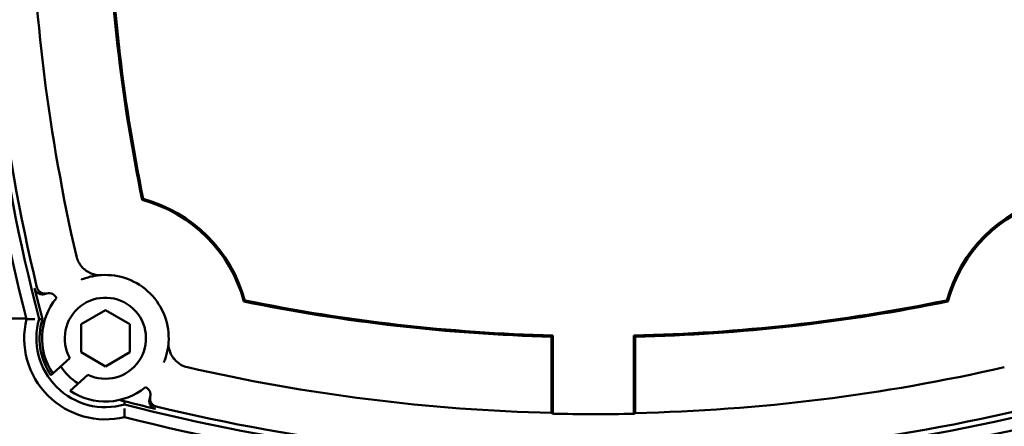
# Model space of a CAD drawing. Header units: millimetres. Extents: x 0 to 1680, y 0 to 1188.
# Tile 25 of 30: x 1209 to 1331, y 752 to 803. Entities that reach past the tile are written whole.
import ezdxf

# ---------------------------------------------------------------- set-up
doc = ezdxf.new("R2010")
doc.units = ezdxf.units.MM
doc.header["$LTSCALE"] = 4
doc.layers.add('Видимый контур (ГОСТ)', color=7, linetype='Continuous', lineweight=50)
doc.layers.add('Размер (ГОСТ)', color=7, linetype='Continuous', lineweight=25)
doc.styles.add('Обычный текст (ГОСТ)', font='GOST Common Italic.ttf')
doc.dimstyles.new('Обычный (ГОСТ)', dxfattribs={"dimscale": 4, "dimtxt": 3.5, "dimasz": 3.5, "dimexe": 1, "dimexo": 0, "dimgap": 0.5, "dimtad": 1, "dimtxsty": 'Обычный текст (ГОСТ)', "dimblk": 'Filled-1', "dimcen": 0.09, "dimdle": 15, "dimclrd": 256, "dimclre": 256, "dimclrt": 256, "dimazin": 2, "dimtfac": 0.714286, "dimtdec": 3, "dimtmove": 0, "dimatfit": 3, "dimfxl": 1, "dimtolj": 1, "dimlwd": 25, "dimlwe": 25, "dimarcsym": 0})

# ---------------------------------------------------------------- blocks, each defined once
blk = doc.blocks.new('Filled-1')
at = {"color": 0}
for p, q in [((0, 0), (-1, 0.1429)), ((-1, 0.1429), (-1, -0.1429)), ((-1, 0), (0, 0)), ((-1, -0.1429), (0, 0))]:
    blk.add_line(p, q, dxfattribs=at)
at = {"color": 0, "flags": 128}
blk.add_lwpolyline([(-1, -0.1429), (0, 0), (-1, 0.1429), (-1, -0.1429)], dxfattribs=at)
at = {"color": 0}
blk.add_solid([(-1, -0.1429), (0, 0), (-1, 0.1429), (-1, -0.1429)], dxfattribs=at)
blk = doc.blocks.new('*D13')
at = {"layer": 'Defpoints', "color": 0, "linetype": 'Continuous', "transparency": 16777216}
for p in [(1221.99, 1001.44), (1217.93, 731.44), (1447.12, 731.44)]:
    blk.add_point(p, dxfattribs=at)
at = {"layer": 'Размер (ГОСТ)', "linetype": 'Continuous', "lineweight": 25, "transparency": 16777216}
for p, q in [((1221.99, 1001.44), (1451.12, 1001.44)), ((1447.12, 987.44), (1447.12, 745.44)), ((1217.93, 731.44), (1451.12, 731.44))]:
    blk.add_line(p, q, dxfattribs=at)
at = {"layer": 'Размер (ГОСТ)', "linetype": 'Continuous', "lineweight": 25, "transparency": 16777216, "xscale": 14, "yscale": 14, "zscale": 14}
for p, rotation in [((1447.12, 1001.44), 90), ((1447.12, 731.44), 270)]:
    blk.add_blockref('Filled-1', p, dxfattribs=dict(at, rotation=rotation))
at = {"layer": 'Размер (ГОСТ)', "linetype": 'Continuous', "lineweight": 25, "transparency": 16777216, "insert": (1430.94, 851.57), "char_height": 14, "attachment_point": 1, "rotation": 90, "style": 'Обычный текст (ГОСТ)'}
blk.add_mtext('\\A1;270', dxfattribs=at)

msp = doc.modelspace()

# ---------------------------------------------------------------- linework, layer by layer
at = {"layer": 'Видимый контур (ГОСТ)'}
for p, q in [((1216.88, 764.995), (1219.88, 766.727)), ((1219.88, 766.727), (1222.88, 764.995)), ((1210.15, 765.69), (1176.123, 765.69)), ((1216.88, 761.531), (1216.88, 764.995)), ((1222.88, 764.995), (1222.88, 761.531)), ((1274.833, 763.46), (1274.833, 754.72)), ((1274.99, 763.613), (1274.99, 753.959)), ((1284.99, 753.945), (1284.99, 763.598)), ((1285.148, 754.706), (1285.148, 763.444)), ((1213.408, 758.906), (1215.52, 760.815)), ((1219.88, 759.799), (1216.88, 761.531)), ((1222.88, 761.531), (1219.88, 759.799)), ((1213.18, 758.699), (1213.154, 758.676)), ((1213.408, 758.906), (1213.18, 758.699)), ((1217.716, 758.756), (1215.535, 756.784))]:
    msp.add_line(p, q, dxfattribs=at)
for centre, radius, start, end in [((1435.621, 823.692), 232.812, 165.55894, 194.44106), ((1435.621, 823.692), 231.313, 165.4619, 194.5381), ((1435.621, 823.692), 230.614, 166.41796, 193.58204), ((1435.621, 823.692), 225.012, 181.30999, 192.92192), ((1435.621, 823.692), 215.614, 181.37057, 191.606), ((1435.621, 823.692), 215.457, 181.32975, 191.58021), ((1219.88, 763.263), 17.644, 14.89473, 75.10527), ((1219.88, 763.263), 17.802, 15.20837, 74.79163), ((1340.738, 763.263), 17.802, 105.20837, 164.79163), ((1340.738, 763.263), 17.644, 104.89473, 165.10527), ((1219.88, 763.263), 7.802, 356.05023, 93.94977), ((1435.621, 823.692), 230.92, 193.58862, 194.56518), ((1219.88, 763.263), 7.802, 140.69555, 213.955), ((1212.916, 767.83), 1, 21.99796, 104.08834), ((1219.88, 763.263), 5, 244.35456, 209.31692), ((1280.309, 979.005), 215.457, 258.41979, 268.58559), ((1280.309, 979.005), 215.457, 271.24509, 281.58021), ((1280.309, 979.005), 215.614, 258.394, 268.54483), ((1280.309, 979.005), 215.614, 271.28597, 281.606), ((1219.88, 763.263), 10, 166.295, 283.705), ((1219.88, 763.263), 8.5, 163.85219, 286.14781), ((1219.88, 763.263), 8.107, 163.09837, 214.26471), ((1219.88, 763.263), 6.5, 212.30526, 239.04235), ((1280.309, 979.005), 225.012, 257.07808, 268.60894), ((1280.309, 979.005), 225.012, 271.22893, 282.92192), ((1219.88, 763.263), 7.802, 236.15491, 309.30445), ((1224.447, 756.299), 1, 345.91166, 68.00204), ((1280.309, 979.005), 230.92, 255.28146, 256.41138), ((1280.309, 979.005), 231.313, 255.4619, 284.5381), ((1280.309, 979.005), 230.614, 256.41796, 283.58204), ((1280.309, 979.005), 232.812, 255.55894, 284.44106), ((1280.309, 979.005), 225.108, 268.64624, 271.19171)]:
    msp.add_arc(centre, radius, start, end, dxfattribs=at)
for centre, major_axis, ratio, start_param, end_param in [((1972.892, -2376.193), (-760.212, 3144.995), 0.0174578, 0.0001432, 0.002848), ((-1919.576, 1516.276), (3144.995, -760.212), 0.0174578, 6.2803373, 6.2830421), ((1554.329, 979.005), (-411.239, 0), 0.7456588, 0.8235644, 0.8240421), ((1006.797, 979.005), (410.476, 0), 0.7456588, 5.4570649, 5.4575426)]:
    msp.add_ellipse(centre, major_axis=major_axis, ratio=ratio, start_param=start_param, end_param=end_param, dxfattribs=at)
for points in [[(1224.55, 780.441), (1224.505, 780.399), (1224.46, 780.357), (1224.415, 780.315)], [(1237.058, 767.933), (1237.016, 767.888), (1236.973, 767.843), (1236.931, 767.799)], [(1323.559, 767.933), (1323.601, 767.888), (1323.644, 767.843), (1323.686, 767.799)], [(1211.715, 765.627), (1211.849, 765.625), (1211.986, 765.623), (1212.123, 765.62)], [(1222.244, 755.099), (1222.242, 755.221), (1222.24, 755.346), (1222.237, 755.471)]]:
    msp.add_open_spline(points, degree=3, dxfattribs=at)
for points, knots in [([(1217.317, 771.743), (1217.185, 771.854), (1217.057, 771.979), (1216.785, 772.301), (1216.654, 772.499), (1216.437, 772.929), (1216.36, 773.145), (1216.307, 773.374)], [0.09812798, 0.09812798, 0.09812798, 0.09812798, 0.14104817, 0.14104817, 0.19592579, 0.19592579, 0.25275829, 0.25275829, 0.25275829, 0.25275829]), ([(1217.353, 771.805), (1217.352, 771.803), (1217.35, 771.801), (1217.339, 771.781), (1217.328, 771.762), (1217.317, 771.743)], [-0.0006493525, -0.0006493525, -0.0006493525, -0.0006493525, 0, 0, 0.0064482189, 0.0064482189, 0.0064482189, 0.0064482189]), ([(1218.71, 771.085), (1218.707, 771.086), (1218.701, 771.087), (1218.68, 771.091), (1218.662, 771.095), (1218.603, 771.107), (1218.554, 771.118), (1218.406, 771.156), (1218.275, 771.195), (1217.941, 771.331), (1217.731, 771.439), (1217.454, 771.634), (1217.383, 771.688), (1217.317, 771.743)], [0.00001882, 0.00001882, 0.00001882, 0.00001882, 0.00710995, 0.00710995, 0.01885826, 0.01885826, 0.04027376, 0.04027376, 0.08275616, 0.08275616, 0.13813841, 0.13813841, 0.15864681, 0.15864681, 0.15864681, 0.15864681]), ([(1216.901, 770.474), (1217.08, 770.548), (1217.261, 770.615), (1217.657, 770.745), (1217.873, 770.806), (1218.092, 770.857), (1218.32, 770.911), (1218.55, 770.954), (1218.967, 771.014), (1219.154, 771.033), (1219.342, 771.046)], [-10.5109869, -10.5109869, -10.5109869, -10.5109869, -8.2393944, -8.2393944, -5.5673242, -5.5673242, -5.5673242, -2.7836621, -2.7836621, -0.5648749, -0.5648749, -0.5648749, -0.5648749]), ([(1219.342, 771.046), (1219.327, 771.045), (1219.312, 771.044), (1219.28, 771.043), (1219.264, 771.042), (1219.222, 771.04), (1219.198, 771.04), (1219.128, 771.039), (1219.085, 771.04), (1218.91, 771.048), (1218.798, 771.066), (1218.71, 771.085)], [0, 0, 0, 0, 0.00455786, 0.00455786, 0.0103664, 0.0103664, 0.02110275, 0.02110275, 0.04882124, 0.04882124, 0.15780928, 0.15780928, 0.15780928, 0.15780928]), ([(1212.527, 768.752), (1212.486, 768.735), (1212.445, 768.72), (1212.402, 768.709), (1212.359, 768.697), (1212.316, 768.688), (1212.272, 768.682), (1212.231, 768.677), (1212.189, 768.674), (1212.148, 768.673), (1212.112, 768.673), (1212.077, 768.674), (1212.043, 768.678), (1211.998, 768.682), (1211.955, 768.689), (1211.912, 768.699), (1211.869, 768.709), (1211.826, 768.722), (1211.785, 768.738), (1211.779, 768.74), (1211.773, 768.742), (1211.767, 768.745), (1211.725, 768.761), (1211.685, 768.78), (1211.647, 768.802), (1211.624, 768.815), (1211.602, 768.828), (1211.581, 768.842), (1211.544, 768.867), (1211.509, 768.895), (1211.475, 768.924), (1211.464, 768.934), (1211.453, 768.944), (1211.442, 768.955), (1211.411, 768.986), (1211.381, 769.019), (1211.353, 769.054), (1211.326, 769.089), (1211.301, 769.126), (1211.278, 769.164), (1211.275, 769.168), (1211.273, 769.173), (1211.27, 769.177), (1211.248, 769.216), (1211.228, 769.256), (1211.211, 769.297), (1211.195, 769.337), (1211.181, 769.379), (1211.17, 769.421), (1211.168, 769.427), (1211.167, 769.432), (1211.165, 769.438)], [0, 0, 0, 0, 0.01322701, 0.01322701, 0.01322701, 0.02659704, 0.02659704, 0.02659704, 0.03911789, 0.03911789, 0.03911789, 0.04966352, 0.04966352, 0.04966352, 0.06300213, 0.06300213, 0.06300213, 0.07631761, 0.07631761, 0.07631761, 0.07822334, 0.07822334, 0.07822334, 0.09159665, 0.09159665, 0.09159665, 0.0993611, 0.0993611, 0.0993611, 0.11277345, 0.11277345, 0.11277345, 0.11730206, 0.11730206, 0.11730206, 0.13064071, 0.13064071, 0.13064071, 0.14401556, 0.14401556, 0.14401556, 0.14555298, 0.14555298, 0.14555298, 0.1589521, 0.1589521, 0.1589521, 0.17208228, 0.17208228, 0.17208228, 0.1738043, 0.1738043, 0.1738043, 0.1738043]), ([(1212.672, 768.8), (1212.629, 768.79), (1212.586, 768.782), (1212.542, 768.777), (1212.498, 768.772), (1212.454, 768.77), (1212.41, 768.771), (1212.368, 768.771), (1212.327, 768.775), (1212.285, 768.781), (1212.265, 768.784), (1212.245, 768.787), (1212.225, 768.791), (1212.182, 768.8), (1212.139, 768.812), (1212.097, 768.827), (1212.056, 768.842), (1212.015, 768.859), (1211.975, 768.879), (1211.957, 768.889), (1211.938, 768.899), (1211.92, 768.909), (1211.885, 768.93), (1211.851, 768.953), (1211.818, 768.978), (1211.783, 769.005), (1211.75, 769.035), (1211.718, 769.067), (1211.687, 769.098), (1211.658, 769.132), (1211.632, 769.167), (1211.605, 769.203), (1211.58, 769.24), (1211.558, 769.279), (1211.546, 769.299), (1211.535, 769.321), (1211.525, 769.342), (1211.506, 769.382), (1211.49, 769.423), (1211.476, 769.465), (1211.468, 769.488), (1211.462, 769.512), (1211.456, 769.535)], [0, 0, 0, 0, 0.01323957, 0.01323957, 0.01323957, 0.02659687, 0.02659687, 0.02659687, 0.03911702, 0.03911702, 0.03911702, 0.04526964, 0.04526964, 0.04526964, 0.05858958, 0.05858958, 0.05858958, 0.07189878, 0.07189878, 0.07189878, 0.07822178, 0.07822178, 0.07822178, 0.09056101, 0.09056101, 0.09056101, 0.10396742, 0.10396742, 0.10396742, 0.11730025, 0.11730025, 0.11730025, 0.13067842, 0.13067842, 0.13067842, 0.13785858, 0.13785858, 0.13785858, 0.15113182, 0.15113182, 0.15113182, 0.15841694, 0.15841694, 0.15841694, 0.15841694]), ([(1211.197, 765.633), (1211.123, 765.633), (1211.05, 765.633), (1210.977, 765.634), (1210.907, 765.634), (1210.838, 765.634), (1210.772, 765.634), (1210.65, 765.634), (1210.54, 765.634), (1210.447, 765.634), (1210.357, 765.633), (1210.286, 765.633), (1210.237, 765.633), (1210.189, 765.633), (1210.164, 765.632), (1210.164, 765.632)], [-0.31990975, -0.31990975, -0.31990975, -0.31990975, -0.29774915, -0.29774915, -0.29774915, -0.27613227, -0.27613227, -0.27613227, -0.23631761, -0.23631761, -0.23631761, -0.19772722, -0.19772722, -0.19772722, -0.15971948, -0.15971948, -0.15971948, -0.15971948]), ([(1227.663, 762.726), (1227.65, 762.536), (1227.63, 762.347), (1227.569, 761.925), (1227.525, 761.693), (1227.471, 761.464), (1227.42, 761.247), (1227.359, 761.033), (1227.23, 760.64), (1227.163, 760.462), (1227.09, 760.285)], [-10.3465897, -10.3465897, -10.3465897, -10.3465897, -8.1040625, -8.1040625, -5.2965281, -5.2965281, -5.2965281, -2.6482641, -2.6482641, -0.4004777, -0.4004777, -0.4004777, -0.4004777]), ([(1227.702, 762.094), (1227.685, 762.167), (1227.668, 762.267), (1227.657, 762.439), (1227.656, 762.493), (1227.656, 762.58), (1227.657, 762.608), (1227.659, 762.653), (1227.659, 762.667), (1227.661, 762.697), (1227.662, 762.711), (1227.663, 762.726)], [0.00051203, 0.00051203, 0.00051203, 0.00051203, 0.15733961, 0.15733961, 0.21521212, 0.21521212, 0.23780105, 0.23780105, 0.24706117, 0.24706117, 0.25539911, 0.25539911, 0.25539911, 0.25539911]), ([(1228.36, 760.701), (1228.266, 760.813), (1228.181, 760.931), (1228.001, 761.22), (1227.916, 761.394), (1227.818, 761.649), (1227.788, 761.741), (1227.751, 761.872), (1227.74, 761.919), (1227.724, 761.984), (1227.719, 762.008), (1227.713, 762.04), (1227.71, 762.052), (1227.705, 762.077), (1227.703, 762.089), (1227.702, 762.094)], [0.16511911, 0.16511911, 0.16511911, 0.16511911, 0.20901859, 0.20901859, 0.27090721, 0.27090721, 0.30571158, 0.30571158, 0.32545697, 0.32545697, 0.33708869, 0.33708869, 0.34423327, 0.34423327, 0.35560519, 0.35560519, 0.35560519, 0.35560519]), ([(1228.421, 760.736), (1228.42, 760.735), (1228.418, 760.734), (1228.397, 760.722), (1228.379, 760.711), (1228.36, 760.701)], [-0.0006503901, -0.0006503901, -0.0006503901, -0.0006503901, 0, 0, 0.006447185, 0.006447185, 0.006447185, 0.006447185]), ([(1229.991, 759.691), (1229.655, 759.768), (1229.387, 759.892), (1228.89, 760.174), (1228.617, 760.401), (1228.38, 760.677), (1228.37, 760.689), (1228.36, 760.701)], [0, 0, 0, 0, 0.10333493, 0.10333493, 0.2698472, 0.2698472, 0.2772833, 0.2772833, 0.2772833, 0.2772833]), ([(1226.054, 754.549), (1226.012, 754.559), (1225.97, 754.572), (1225.93, 754.588), (1225.888, 754.604), (1225.848, 754.623), (1225.809, 754.645), (1225.772, 754.665), (1225.737, 754.687), (1225.704, 754.712), (1225.667, 754.738), (1225.633, 754.767), (1225.601, 754.797), (1225.569, 754.827), (1225.539, 754.86), (1225.511, 754.894), (1225.493, 754.917), (1225.475, 754.94), (1225.459, 754.964), (1225.452, 754.974), (1225.446, 754.984), (1225.44, 754.994), (1225.417, 755.032), (1225.396, 755.07), (1225.378, 755.11), (1225.36, 755.151), (1225.344, 755.193), (1225.332, 755.235), (1225.32, 755.275), (1225.31, 755.315), (1225.303, 755.356), (1225.3, 755.38), (1225.296, 755.403), (1225.294, 755.426), (1225.29, 755.47), (1225.289, 755.515), (1225.29, 755.559), (1225.291, 755.585), (1225.293, 755.612), (1225.297, 755.638), (1225.302, 755.682), (1225.31, 755.726), (1225.321, 755.769), (1225.332, 755.811), (1225.345, 755.853), (1225.362, 755.894), (1225.364, 755.9), (1225.366, 755.905), (1225.368, 755.91)], [0, 0, 0, 0, 0.01312312, 0.01312312, 0.01312312, 0.02655601, 0.02655601, 0.02655601, 0.0390419, 0.0390419, 0.0390419, 0.05245911, 0.05245911, 0.05245911, 0.06573805, 0.06573805, 0.06573805, 0.07453662, 0.07453662, 0.07453662, 0.07808554, 0.07808554, 0.07808554, 0.09130446, 0.09130446, 0.09130446, 0.10466337, 0.10466337, 0.10466337, 0.11714859, 0.11714859, 0.11714859, 0.12419585, 0.12419585, 0.12419585, 0.13754727, 0.13754727, 0.13754727, 0.14547648, 0.14547648, 0.14547648, 0.1588304, 0.1588304, 0.1588304, 0.17205676, 0.17205676, 0.17205676, 0.17380017, 0.17380017, 0.17380017, 0.17380017]), ([(1226.152, 754.84), (1226.109, 754.85), (1226.067, 754.863), (1226.027, 754.879), (1225.985, 754.895), (1225.945, 754.914), (1225.906, 754.936), (1225.87, 754.956), (1225.835, 754.978), (1225.801, 755.002), (1225.765, 755.028), (1225.73, 755.057), (1225.698, 755.087), (1225.666, 755.118), (1225.636, 755.15), (1225.608, 755.184), (1225.604, 755.19), (1225.599, 755.196), (1225.595, 755.202), (1225.574, 755.228), (1225.555, 755.256), (1225.537, 755.285), (1225.514, 755.322), (1225.493, 755.361), (1225.475, 755.402), (1225.457, 755.442), (1225.441, 755.484), (1225.429, 755.526), (1225.421, 755.553), (1225.414, 755.581), (1225.408, 755.608), (1225.405, 755.621), (1225.403, 755.634), (1225.401, 755.647), (1225.393, 755.691), (1225.389, 755.735), (1225.387, 755.779), (1225.387, 755.804), (1225.387, 755.828), (1225.388, 755.852), (1225.389, 755.897), (1225.394, 755.941), (1225.402, 755.984), (1225.406, 756.008), (1225.411, 756.032), (1225.417, 756.056)], [0, 0, 0, 0, 0.01315073, 0.01315073, 0.01315073, 0.02657039, 0.02657039, 0.02657039, 0.03904101, 0.03904101, 0.03904101, 0.05243859, 0.05243859, 0.05243859, 0.06575093, 0.06575093, 0.06575093, 0.06794925, 0.06794925, 0.06794925, 0.07809104, 0.07809104, 0.07809104, 0.09136373, 0.09136373, 0.09136373, 0.1047024, 0.1047024, 0.1047024, 0.11323539, 0.11323539, 0.11323539, 0.11716361, 0.11716361, 0.11716361, 0.13049835, 0.13049835, 0.13049835, 0.13778965, 0.13778965, 0.13778965, 0.15109884, 0.15109884, 0.15109884, 0.15841303, 0.15841303, 0.15841303, 0.15841303]), ([(1221.62, 755.658), (1221.793, 755.61), (1221.927, 755.572), (1222.093, 755.523), (1222.152, 755.505), (1222.219, 755.482), (1222.236, 755.475), (1222.237, 755.472), (1222.237, 755.471), (1222.237, 755.471)], [0.721306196, 0.721306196, 0.721306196, 0.721306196, 0.762128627, 0.762128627, 0.789782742, 0.789782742, 0.809787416, 0.809787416, 0.810787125, 0.810787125, 0.810787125, 0.810787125]), ([(1222.249, 754.581), (1222.249, 754.507), (1222.25, 754.433), (1222.25, 754.361), (1222.25, 754.29), (1222.251, 754.221), (1222.251, 754.155), (1222.251, 754.034), (1222.251, 753.923), (1222.25, 753.831), (1222.25, 753.741), (1222.25, 753.669), (1222.249, 753.621), (1222.249, 753.573), (1222.249, 753.548), (1222.249, 753.548)], [-0.31991784, -0.31991784, -0.31991784, -0.31991784, -0.29776324, -0.29776324, -0.29776324, -0.27614568, -0.27614568, -0.27614568, -0.23632802, -0.23632802, -0.23632802, -0.19773567, -0.19773567, -0.19773567, -0.15972751, -0.15972751, -0.15972751, -0.15972751]), ([(1274.846, 754.059), (1274.842, 754.141), (1274.839, 754.243), (1274.835, 754.452), (1274.833, 754.597), (1274.833, 754.72)], [0.080342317, 0.080342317, 0.080342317, 0.080342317, 0.111253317, 0.111253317, 0.148278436, 0.148278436, 0.148278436, 0.148278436]), ([(1285.148, 754.706), (1285.148, 754.582), (1285.146, 754.437), (1285.141, 754.228), (1285.138, 754.126), (1285.134, 754.044)], [0.444592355, 0.444592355, 0.444592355, 0.444592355, 0.481613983, 0.481613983, 0.512521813, 0.512521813, 0.512521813, 0.512521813])]:
    msp.add_open_spline(points, degree=3, knots=knots, dxfattribs=at)
for points, weights in [([(1274.99, 763.613), (1274.912, 763.536), (1274.833, 763.46)], [0.999999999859, 0.999999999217, 0.999999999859]), ([(1284.99, 763.598), (1285.069, 763.521), (1285.148, 763.444)], [0.99999999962, 0.999999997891, 0.99999999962])]:
    msp.add_rational_spline(points, weights, degree=2, dxfattribs=at)

# ---------------------------------------------------------------- dimensions: what is measured, and where the dimension line sits
at = {"layer": 'Размер (ГОСТ)', "linetype": 'Continuous', "lineweight": 25}
dim = msp.add_linear_dim(base=(1447.122, 731.444), p1=(1221.989, 1001.444), p2=(1217.934, 731.444), angle=270, dimstyle='Обычный (ГОСТ)', override={"dimgap": 0.5, "dimdec": 2, "dimtol": 0, "dimlim": 0, "dimtp": 0, "dimtm": 0, "dimtdec": 3, "dimtofl": 0, "dimatfit": 1}, dxfattribs=at)
dim.commit()
dim.dimension.update_dxf_attribs({"geometry": '*D13', "text_midpoint": (1447.122, 866.444), "dimtype": 160})

doc.saveas('drawing.dxf')
